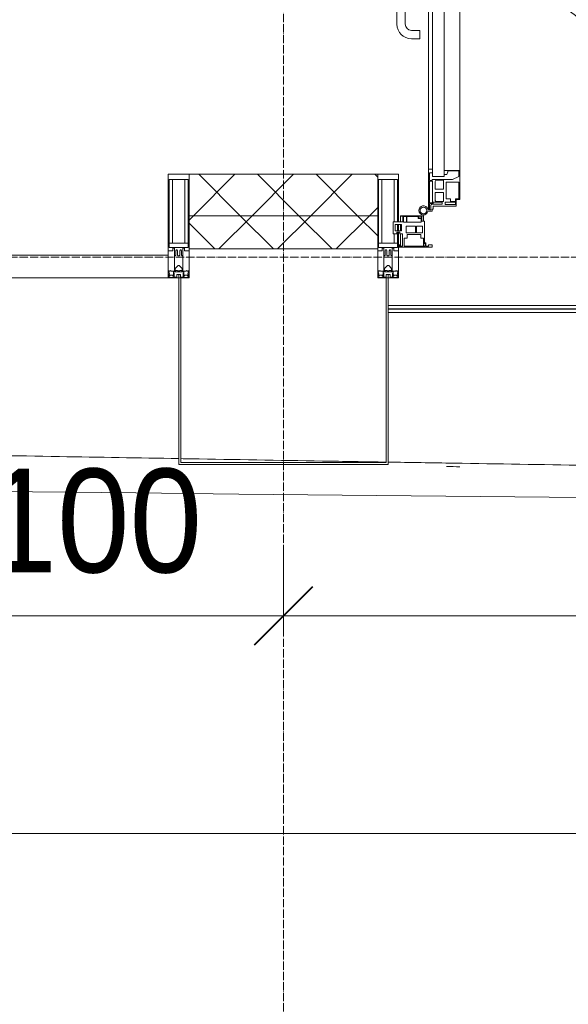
# Model space of a CAD drawing. Header units: millimetres. Extents: x 5617 to 183965, y 7718 to 172958.
# Tile 32 of 120: x 53689 to 55012, y 13599 to 15972. Entities that reach past the tile are written whole.
import ezdxf

# ---------------------------------------------------------------- set-up
doc = ezdxf.new("R2010")
doc.units = ezdxf.units.MM
doc.linetypes.add('ADSK_Линия сетки', pattern=[25, 20, -2.5, 0, -2.5])
doc.linetypes.add('Линия сетки', pattern=[25, 20, -2.5, 0, -2.5])
for name, color, linetype, lineweight in [('Двери', 7, 'Continuous', 18), ('Импосты витража', 7, 'Continuous', 18), ('Колонны', 7, 'Continuous', 18), ('Ограждение', 7, 'Continuous', 18), ('Оси', 7, 'Continuous', 9), ('Панели витража', 7, 'Continuous', 18), ('Поручни', 7, 'Continuous', 18), ('Размеры', 7, 'Continuous', 9), ('Размеры-100', 7, 'Continuous', 9), ('Стены разрез', 7, 'Continuous', 40), ('Стены штриховка', 7, 'Continuous', 40), ('Форма', 7, 'Continuous', 18), ('Формообразующий элемент-перекрытие', 7, 'Continuous', 18), ('Элементы узлов', 7, 'Continuous', 18)]:
    doc.layers.add(name, color=color, linetype=linetype, lineweight=lineweight)
doc.styles.add('Arial', font='arial.ttf', dxfattribs={"width": 0.9, "height": 250})
doc.dimstyles.new('Основной_2_5_мм', dxfattribs={"dimscale": 304.8, "dimtxt": 255.06485, "dimasz": 0.463911, "dimexe": 0.492126, "dimexo": 0.492126, "dimgap": 0.098425, "dimtad": 1, "dimdec": 0, "dimdsep": 46, "dimtxsty": 'Arial', "dimblk1": 'OBLIQUE', "dimblk2": 'OBLIQUE', "dimsah": 1, "dimcen": 0.09, "dimdle": 0.492126, "dimazin": 2, "dimtfac": 1, "dimtdec": 4, "dimtix": 1, "dimtmove": 0, "dimatfit": 3, "dimfxl": 1, "dimtvp": 1, "dimtolj": 1, "dimtzin": 0, "dimlwd": 20, "dimlwe": 20, "dimarcsym": 2})
pattern_1 = [(45, (0, 0), (-70.71068, 70.71068), []), (135, (0, 0), (-70.71068, -70.71068), [])]

# ---------------------------------------------------------------- blocks, each defined once
blk = doc.blocks.new('A_PAN_ALU_Door_Double - EXT_1_Double_EQ-7506763-МКСС_К4_L05_18_600_')
at = {"layer": 'Двери', "color": 254, "lineweight": 5, "true_color": 0xcccccc}
for p, q in [((-575.1, -160.7), (-585.4, -160.7)), ((-583.7, -164.2), (-583.7, -262.2)), ((-581.6, -179.2), (-581.6, -164.2)), ((-581.6, -164.2), (-578.6, -164.2)), ((-578.6, -164.2), (-578.6, -174.5)), ((-575.1, -165.6), (-575.1, -160.7)), ((-572.4, -165.6), (-575.1, -165.6)), ((-572.4, -173.3), (-572.4, -165.6)), ((572.4, -165.6), (575.1, -165.6)), ((572.4, -173.3), (572.4, -165.6)), ((575.1, -160.7), (585.4, -160.7)), ((575.1, -165.6), (575.1, -160.7)), ((581.6, -164.2), (578.6, -164.2)), ((578.6, -164.2), (578.6, -174.5)), ((581.6, -179.2), (581.6, -164.2)), ((583.7, -164.2), (583.7, -262.2)), ((-572.9, -179.2), (-581.6, -179.2)), ((-581.6, -233.4), (-581.6, -180.9)), ((-581.6, -180.9), (-574.6, -180.9)), ((-575.5, -177.5), (-551.3, -177.5)), ((-574.6, -180.9), (-574.6, -233.4)), ((-572.9, -182.2), (-572.9, -179.2)), ((-551.3, -182.2), (-572.9, -182.2)), ((-517.1, -173.3), (-572.4, -173.3)), ((-567.6, -186.7), (-566.1, -184)), ((-567.6, -205.7), (-567.6, -186.7)), ((-566.1, -184), (-547.7, -184)), ((-551.3, -177.5), (-551.3, -182.2)), ((-547.7, -184), (-547.7, -205.7)), ((-543.6, -182.2), (-543.6, -176.7)), ((-543.6, -176.7), (-518.6, -176.7)), ((-518.6, -182.2), (-543.6, -182.2)), ((-531.2, -191), (-531.2, -184.4)), ((-531.2, -184.4), (-518.8, -184.4)), ((-518.8, -184.4), (-518.8, -191)), ((-518.6, -176.7), (-518.6, -182.2)), ((-517.1, -189.3), (-517.1, -173.3)), ((-508.2, -189.3), (-517.1, -189.3)), ((-508.2, -259.2), (-508.2, -189.3)), ((508.2, -189.3), (517.1, -189.3)), ((508.2, -259.2), (508.2, -189.3)), ((517.1, -173.3), (572.4, -173.3)), ((517.1, -189.3), (517.1, -173.3)), ((518.6, -176.7), (518.6, -182.2)), ((543.6, -176.7), (518.6, -176.7)), ((518.6, -182.2), (543.6, -182.2)), ((518.8, -184.4), (518.8, -191)), ((531.2, -184.4), (518.8, -184.4)), ((531.2, -191), (531.2, -184.4)), ((543.6, -182.2), (543.6, -176.7)), ((547.7, -184), (547.7, -205.7)), ((566.1, -184), (547.7, -184)), ((551.3, -177.5), (551.3, -182.2)), ((575.5, -177.5), (551.3, -177.5)), ((551.3, -182.2), (572.9, -182.2)), ((567.6, -186.7), (566.1, -184)), ((567.6, -205.7), (567.6, -186.7)), ((572.9, -179.2), (581.6, -179.2)), ((572.9, -182.2), (572.9, -179.2)), ((574.6, -180.9), (574.6, -233.4)), ((581.6, -180.9), (574.6, -180.9)), ((581.6, -233.4), (581.6, -180.9)), ((-547.7, -205.7), (-567.6, -205.7)), ((-567.6, -232.6), (-567.6, -213.6)), ((-567.6, -213.6), (-547.7, -213.6)), ((-547.7, -213.6), (-547.7, -235.3)), ((-541.3, -230.6), (-541.3, -191)), ((-541.3, -191), (-531.2, -191)), ((-518.8, -191), (-510.6, -191)), ((-510.6, -191), (-510.6, -230.6)), ((510.6, -191), (510.6, -230.6)), ((518.8, -191), (510.6, -191)), ((541.3, -191), (531.2, -191)), ((541.3, -230.6), (541.3, -191)), ((547.7, -205.7), (567.6, -205.7)), ((567.6, -213.6), (547.7, -213.6)), ((547.7, -213.6), (547.7, -235.3)), ((567.6, -232.6), (567.6, -213.6)), ((-574.6, -233.4), (-581.6, -233.4)), ((-581.6, -253.1), (-581.6, -235.1)), ((-581.6, -235.1), (-575.4, -235.1)), ((-575.4, -235.1), (-575.4, -237.1)), ((-575.4, -237.1), (-526.4, -237.1)), ((-566.1, -235.3), (-567.6, -232.6)), ((-547.7, -235.3), (-566.1, -235.3)), ((-510.6, -230.6), (-541.3, -230.6)), ((-526.4, -237.1), (-510.6, -244.7)), ((510.6, -230.6), (541.3, -230.6)), ((526.4, -237.1), (510.6, -244.7)), ((575.4, -237.1), (526.4, -237.1)), ((547.7, -235.3), (566.1, -235.3)), ((566.1, -235.3), (567.6, -232.6)), ((574.6, -233.4), (581.6, -233.4)), ((575.4, -235.1), (575.4, -237.1)), ((581.6, -235.1), (575.4, -235.1)), ((581.6, -253.1), (581.6, -235.1)), ((-583.7, -244.2), (-583.7, -677.3)), ((-574.6, -253.1), (-581.6, -253.1)), ((-574.6, -244.2), (-546, -244.2)), ((-574.6, -244.2), (-574.6, -677.3)), ((-574.6, -262.2), (-574.6, -253.1)), ((-546, -677.3), (-546, -244.2)), ((-539.3, -249.6), (-546, -249.6)), ((-546, -249.6), (-546, -259.2)), ((-546, -259.2), (-508.2, -259.2)), ((-537.1, -255.7), (-539.3, -249.6)), ((-537.1, -257.7), (-537.1, -255.7)), ((-510.6, -257.7), (-537.1, -257.7)), ((-510.6, -244.7), (-510.6, -257.7)), ((-508.2, -662.3), (-508.2, -259.2)), ((546, -259.2), (508.2, -259.2)), ((508.2, -662.3), (508.2, -259.2)), ((510.6, -244.7), (510.6, -257.7)), ((510.6, -257.7), (537.1, -257.7)), ((537.1, -255.7), (539.3, -249.6)), ((537.1, -257.7), (537.1, -255.7)), ((539.3, -249.6), (546, -249.6)), ((546, -677.3), (546, -244.2)), ((574.6, -244.2), (546, -244.2)), ((546, -249.6), (546, -259.2)), ((574.6, -244.2), (574.6, -677.3)), ((574.6, -253.1), (581.6, -253.1)), ((574.6, -262.2), (574.6, -253.1)), ((583.7, -244.2), (583.7, -677.3)), ((-583.7, -262.2), (-574.6, -262.2)), ((583.7, -262.2), (574.6, -262.2)), ((-574.6, -659.3), (-583.7, -659.3)), ((-583.7, -659.3), (-583.7, -758.9)), ((-574.6, -659.3), (-583.7, -659.3)), ((-583.7, -659.3), (-583.7, -758.9)), ((-574.6, -668.4), (-574.6, -659.3)), ((-574.6, -668.4), (-574.6, -659.3)), ((-508.2, -662.3), (-546, -662.3)), ((-546, -662.3), (-546, -672)), ((-508.2, -662.3), (-546, -662.3)), ((-546, -662.3), (-546, -672)), ((-537.1, -665.9), (-537.1, -663.8)), ((-537.1, -663.8), (-510.6, -663.8)), ((-537.1, -665.9), (-537.1, -663.8)), ((-537.1, -663.8), (-510.6, -663.8)), ((-510.6, -663.8), (-510.6, -676.8)), ((-510.6, -663.8), (-510.6, -676.8)), ((-508.2, -732.3), (-508.2, -662.3)), ((-508.2, -732.3), (-508.2, -662.3)), ((508.2, -662.3), (546, -662.3)), ((508.2, -732.3), (508.2, -662.3)), ((508.2, -662.3), (546, -662.3)), ((508.2, -732.3), (508.2, -662.3)), ((510.6, -663.8), (510.6, -676.8)), ((537.1, -663.8), (510.6, -663.8)), ((510.6, -663.8), (510.6, -676.8)), ((537.1, -663.8), (510.6, -663.8)), ((537.1, -665.9), (537.1, -663.8)), ((537.1, -665.9), (537.1, -663.8)), ((546, -662.3), (546, -672)), ((546, -662.3), (546, -672)), ((574.6, -659.3), (583.7, -659.3)), ((574.6, -668.4), (574.6, -659.3)), ((574.6, -659.3), (583.7, -659.3)), ((574.6, -668.4), (574.6, -659.3)), ((583.7, -659.3), (583.7, -758.9)), ((583.7, -659.3), (583.7, -758.9)), ((-581.6, -686.5), (-581.6, -668.4)), ((-581.6, -668.4), (-574.6, -668.4)), ((-581.6, -686.5), (-581.6, -668.4)), ((-581.6, -668.4), (-574.6, -668.4)), ((-575.4, -686.5), (-581.6, -686.5)), ((-575.4, -686.5), (-581.6, -686.5)), ((-581.6, -740.6), (-581.6, -688.2)), ((-581.6, -688.2), (-574.6, -688.2)), ((-581.6, -740.6), (-581.6, -688.2)), ((-581.6, -688.2), (-574.6, -688.2)), ((-526.4, -684.5), (-575.4, -684.5)), ((-575.4, -684.5), (-575.4, -686.5)), ((-526.4, -684.5), (-575.4, -684.5)), ((-575.4, -684.5), (-575.4, -686.5)), ((-574.6, -677.3), (-546, -677.3)), ((-574.6, -688.2), (-574.6, -740.6)), ((-574.6, -688.2), (-574.6, -740.6)), ((-567.6, -688.9), (-566.1, -686.3)), ((-567.6, -688.9), (-566.1, -686.3)), ((-566.1, -686.3), (-547.7, -686.3)), ((-566.1, -686.3), (-547.7, -686.3)), ((-547.7, -686.3), (-547.7, -708)), ((-547.7, -686.3), (-547.7, -708)), ((-546, -672), (-539.3, -672)), ((-546, -672), (-539.3, -672)), ((-539.3, -672), (-537.1, -665.9)), ((-539.3, -672), (-537.1, -665.9)), ((-510.6, -676.8), (-526.4, -684.5)), ((-510.6, -676.8), (-526.4, -684.5)), ((510.6, -676.8), (526.4, -684.5)), ((510.6, -676.8), (526.4, -684.5)), ((526.4, -684.5), (575.4, -684.5)), ((526.4, -684.5), (575.4, -684.5)), ((539.3, -672), (537.1, -665.9)), ((539.3, -672), (537.1, -665.9)), ((546, -672), (539.3, -672)), ((546, -672), (539.3, -672)), ((574.6, -677.3), (546, -677.3)), ((547.7, -686.3), (547.7, -708)), ((566.1, -686.3), (547.7, -686.3)), ((547.7, -686.3), (547.7, -708)), ((566.1, -686.3), (547.7, -686.3)), ((567.6, -688.9), (566.1, -686.3)), ((567.6, -688.9), (566.1, -686.3)), ((581.6, -668.4), (574.6, -668.4)), ((581.6, -668.4), (574.6, -668.4)), ((581.6, -688.2), (574.6, -688.2)), ((574.6, -688.2), (574.6, -740.6)), ((581.6, -688.2), (574.6, -688.2)), ((574.6, -688.2), (574.6, -740.6)), ((575.4, -684.5), (575.4, -686.5)), ((575.4, -684.5), (575.4, -686.5)), ((575.4, -686.5), (581.6, -686.5)), ((575.4, -686.5), (581.6, -686.5)), ((581.6, -686.5), (581.6, -668.4)), ((581.6, -686.5), (581.6, -668.4)), ((581.6, -740.6), (581.6, -688.2)), ((581.6, -740.6), (581.6, -688.2)), ((-567.6, -708), (-567.6, -688.9)), ((-567.6, -708), (-567.6, -688.9)), ((-547.7, -708), (-567.6, -708)), ((-547.7, -708), (-567.6, -708)), ((-541.3, -730.5), (-541.3, -691)), ((-541.3, -691), (-510.6, -691)), ((-541.3, -730.5), (-541.3, -691)), ((-541.3, -691), (-510.6, -691)), ((-510.6, -691), (-510.6, -730.6)), ((-510.6, -691), (-510.6, -730.6)), ((541.3, -691), (510.6, -691)), ((510.6, -691), (510.6, -730.6)), ((541.3, -691), (510.6, -691)), ((510.6, -691), (510.6, -730.6)), ((541.3, -730.5), (541.3, -691)), ((541.3, -730.5), (541.3, -691)), ((547.7, -708), (567.6, -708)), ((547.7, -708), (567.6, -708)), ((567.6, -708), (567.6, -688.9)), ((567.6, -708), (567.6, -688.9)), ((-567.6, -734.8), (-567.6, -715.8)), ((-567.6, -715.8), (-547.7, -715.8)), ((-567.6, -734.8), (-567.6, -715.8)), ((-567.6, -715.8), (-547.7, -715.8)), ((-566.1, -737.5), (-567.6, -734.8)), ((-566.1, -737.5), (-567.6, -734.8)), ((-547.7, -715.8), (-547.7, -737.5)), ((-547.7, -715.8), (-547.7, -737.5)), ((-531.2, -730.5), (-541.3, -730.5)), ((-531.2, -730.5), (-541.3, -730.5)), ((-531.2, -737.1), (-531.2, -730.5)), ((-531.2, -737.1), (-531.2, -730.5)), ((-510.6, -730.6), (-518.8, -730.6)), ((-518.8, -730.6), (-518.8, -737.1)), ((-510.6, -730.6), (-518.8, -730.6)), ((-518.8, -730.6), (-518.8, -737.1)), ((-517.1, -741.8), (-517.1, -732.3)), ((-517.1, -732.3), (-508.2, -732.3)), ((-517.1, -741.8), (-517.1, -732.3)), ((-517.1, -732.3), (-508.2, -732.3)), ((517.1, -732.3), (508.2, -732.3)), ((517.1, -732.3), (508.2, -732.3)), ((510.6, -730.6), (518.8, -730.6)), ((510.6, -730.6), (518.8, -730.6)), ((517.1, -741.8), (517.1, -732.3)), ((517.1, -741.8), (517.1, -732.3)), ((518.8, -730.6), (518.8, -737.1)), ((518.8, -730.6), (518.8, -737.1)), ((531.2, -730.5), (541.3, -730.5)), ((531.2, -737.1), (531.2, -730.5)), ((531.2, -730.5), (541.3, -730.5)), ((531.2, -737.1), (531.2, -730.5)), ((567.6, -715.8), (547.7, -715.8)), ((547.7, -715.8), (547.7, -737.5)), ((567.6, -715.8), (547.7, -715.8)), ((547.7, -715.8), (547.7, -737.5)), ((566.1, -737.5), (567.6, -734.8)), ((566.1, -737.5), (567.6, -734.8)), ((567.6, -734.8), (567.6, -715.8)), ((567.6, -734.8), (567.6, -715.8)), ((-583.7, -758.9), (-578.6, -758.9)), ((-583.7, -758.9), (-578.6, -758.9)), ((-574.6, -740.6), (-581.6, -740.6)), ((-574.6, -740.6), (-581.6, -740.6)), ((-581.6, -750.3), (-581.6, -742.3)), ((-581.6, -742.3), (-572.9, -742.3)), ((-581.6, -750.3), (-581.6, -742.3)), ((-581.6, -742.3), (-572.9, -742.3)), ((-579.8, -750.3), (-581.6, -750.3)), ((-579.8, -750.3), (-581.6, -750.3)), ((-578.6, -748.9), (-579.8, -748.9)), ((-579.8, -748.9), (-579.8, -750.3)), ((-578.6, -748.9), (-579.8, -748.9)), ((-579.8, -748.9), (-579.8, -750.3)), ((-578.6, -758.9), (-578.6, -748.9)), ((-578.6, -758.9), (-578.6, -748.9)), ((-572.9, -742.3), (-572.9, -739.3)), ((-572.9, -739.3), (-543.6, -739.3)), ((-572.9, -742.3), (-572.9, -739.3)), ((-572.9, -739.3), (-543.6, -739.3)), ((-547.7, -737.5), (-566.1, -737.5)), ((-547.7, -737.5), (-566.1, -737.5)), ((-543.6, -739.3), (-543.6, -744.8)), ((-543.6, -739.3), (-543.6, -744.8)), ((-543.6, -744.8), (-518.6, -744.8)), ((-543.6, -744.8), (-518.6, -744.8)), ((-518.8, -737.1), (-531.2, -737.1)), ((-518.8, -737.1), (-531.2, -737.1)), ((-518.6, -744.8), (-518.6, -741.8)), ((-518.6, -741.8), (-517.1, -741.8)), ((-518.6, -744.8), (-518.6, -741.8)), ((-518.6, -741.8), (-517.1, -741.8)), ((518.6, -741.8), (517.1, -741.8)), ((518.6, -741.8), (517.1, -741.8)), ((518.6, -744.8), (518.6, -741.8)), ((518.6, -744.8), (518.6, -741.8)), ((543.6, -744.8), (518.6, -744.8)), ((543.6, -744.8), (518.6, -744.8)), ((518.8, -737.1), (531.2, -737.1)), ((518.8, -737.1), (531.2, -737.1)), ((543.6, -739.3), (543.6, -744.8)), ((572.9, -739.3), (543.6, -739.3)), ((543.6, -739.3), (543.6, -744.8)), ((572.9, -739.3), (543.6, -739.3)), ((547.7, -737.5), (566.1, -737.5)), ((547.7, -737.5), (566.1, -737.5)), ((572.9, -742.3), (572.9, -739.3)), ((572.9, -742.3), (572.9, -739.3)), ((581.6, -742.3), (572.9, -742.3)), ((581.6, -742.3), (572.9, -742.3)), ((574.6, -740.6), (581.6, -740.6)), ((574.6, -740.6), (581.6, -740.6)), ((578.6, -748.9), (579.8, -748.9)), ((578.6, -758.9), (578.6, -748.9)), ((578.6, -748.9), (579.8, -748.9)), ((578.6, -758.9), (578.6, -748.9)), ((583.7, -758.9), (578.6, -758.9)), ((583.7, -758.9), (578.6, -758.9)), ((579.8, -748.9), (579.8, -750.3)), ((579.8, -748.9), (579.8, -750.3)), ((579.8, -750.3), (581.6, -750.3)), ((579.8, -750.3), (581.6, -750.3)), ((581.6, -750.3), (581.6, -742.3)), ((581.6, -750.3), (581.6, -742.3))]:
    blk.add_line(p, q, dxfattribs=at)
at = {"layer": 'Двери', "color": 254, "lineweight": 5, "true_color": 0xe5e5e5}
for p, q in [((-625.1, -576.5), (-605.1, -576.5)), ((-605.1, -576.5), (-605.1, -596.5)), ((625.1, -576.5), (605.1, -576.5)), ((605.1, -576.5), (605.1, -596.5)), ((-660.1, -685.7), (-660.1, -611.5)), ((-640.1, -611.5), (-640.1, -683.8)), ((-605.1, -596.5), (-625.1, -596.5)), ((605.1, -596.5), (625.1, -596.5)), ((640.1, -611.5), (640.1, -683.8)), ((660.1, -685.7), (660.1, -611.5)), ((-624.5, -698.8), (-597.6, -697.7)), ((-597.6, -723.5), (-597.6, -696)), ((-595.1, -693.5), (-583.6, -693.5)), ((595.1, -693.5), (583.6, -693.5)), ((597.6, -723.5), (597.6, -696)), ((624.5, -698.8), (597.6, -697.7)), ((-597.6, -721.7), (-626.4, -720.7)), ((-583.6, -726), (-595.1, -726)), ((583.6, -726), (595.1, -726)), ((597.6, -721.7), (626.4, -720.7))]:
    blk.add_line(p, q, dxfattribs=at)
at = {"layer": 'Двери', "color": 254, "lineweight": 5, "true_color": 0xcccccc}
for centre, radius, start, end in [((-596.2, -162.7), 11, 9.9716, 343.953), ((-596.2, -162.6), 8, 90, 270), ((-596.2, -162.6), 8, 270, 90), ((-583.7, -166.3), 2.03, 90, 163.9279), ((583.7, -166.3), 2.03, 16.0721, 90), ((596.2, -162.7), 11, 196.047, 170.0284), ((596.2, -162.6), 8, 90, 270), ((596.2, -162.6), 8, 270, 90), ((-575.5, -174.5), 3, 180, 270), ((575.5, -174.5), 3, 270, 0)]:
    blk.add_arc(centre, radius, start, end, dxfattribs=at)
at = {"layer": 'Двери', "color": 254, "lineweight": 5, "true_color": 0xe5e5e5}
for centre, radius, start, end in [((-596.2, -162.6), 596.2, 270.9387, 0.704), ((596.2, -162.6), 596.2, 179.296, 269.0613), ((-625.1, -611.5), 35, 90, 180), ((625.1, -611.5), 35, 0, 90), ((-625.1, -611.5), 15, 90, 180), ((625.1, -611.5), 15, 0, 90), ((-625.1, -685.7), 35, 180, 267.8055), ((-625.1, -683.8), 15, 180, 272.1944), ((625.1, -683.8), 15, 267.8056, 0), ((625.1, -685.7), 35, 272.1945, 0), ((-595.1, -696), 2.5, 90, 180), ((595.1, -696), 2.5, 0, 90), ((-595.1, -723.5), 2.5, 180, 270), ((595.1, -723.5), 2.5, 270, 0)]:
    blk.add_arc(centre, radius, start, end, dxfattribs=at)
at = {"layer": 'Панели витража', "color": 254, "lineweight": 5, "true_color": 0xcccccc}
for p, q in [((-654.3, -79.5), (-654.3, -74.5)), ((-654.3, -74.5), (-575.3, -74.5)), ((-652.8, -79.5), (-654.3, -79.5)), ((-652.8, -76.7), (-652.8, -79.5)), ((-646.3, -76.7), (-652.8, -76.7)), ((-651.2, -76.7), (-651.2, -106.6)), ((-646.3, -106.6), (-646.3, -76.7)), ((-592, -76.3), (-642.4, -76.3)), ((-642.4, -76.3), (-642.4, -95.5)), ((-596.2, -95.5), (-596.2, -76.2)), ((-595.8, -89), (-595, -88.2)), ((-595.8, -95.5), (-595.8, -89)), ((-595, -83.1), (-592, -83.1)), ((-595, -88.2), (-595, -83.1)), ((-593.3, -84.8), (-593.3, -136.5)), ((-590.3, -84.8), (-593.3, -84.8)), ((-592, -83.1), (-592, -76.3)), ((-590.3, -76.5), (-590.3, -84.8)), ((-583.9, -76.5), (-590.3, -76.5)), ((-583.9, -79.5), (-583.9, -76.5)), ((-575.3, -79.5), (-583.9, -79.5)), ((-575.3, -74.5), (-575.3, -79.5)), ((575.3, -74.5), (654.3, -74.5)), ((575.3, -79.5), (575.3, -74.5)), ((583.9, -79.5), (575.3, -79.5)), ((583.9, -76.5), (583.9, -79.5)), ((590.3, -76.5), (583.9, -76.5)), ((590.3, -84.8), (590.3, -76.5)), ((593.3, -84.8), (590.3, -84.8)), ((592, -76.3), (592, -83.1)), ((642.4, -76.3), (592, -76.3)), ((592, -83.1), (595, -83.1)), ((593.3, -136.5), (593.3, -84.8)), ((595, -83.1), (595, -88.2)), ((595, -88.2), (595.8, -89)), ((595.8, -89), (595.8, -95.5)), ((596.2, -76.2), (596.2, -95.5)), ((642.4, -95.5), (642.4, -76.3)), ((646.3, -76.7), (646.3, -106.6)), ((652.8, -76.7), (646.3, -76.7)), ((651.2, -106.6), (651.2, -76.7)), ((652.8, -79.5), (652.8, -76.7)), ((654.3, -79.5), (652.8, -79.5)), ((654.3, -74.5), (654.3, -79.5)), ((-669.2, -106.6), (-660.2, -106.6)), ((-669.2, -135.1), (-669.2, -106.6)), ((-664.2, -113.4), (-664.2, -128.4)), ((-649.2, -113.4), (-664.2, -113.4)), ((-660.2, -106.6), (-660.2, -110.1)), ((-660.2, -110.1), (-653.3, -110.1)), ((-653.3, -106.6), (-646.3, -106.6)), ((-653.3, -110.1), (-653.3, -106.6)), ((-651.2, -113.4), (-651.2, -128.4)), ((-649.2, -128.4), (-649.2, -113.4)), ((-642.4, -95.5), (-635.3, -95.5)), ((-637.8, -108.8), (-637.8, -125)), ((-615.2, -108.8), (-637.8, -108.8)), ((-635.3, -95.5), (-635.3, -105)), ((-635.3, -105), (-602.1, -105)), ((-615.2, -125), (-615.2, -108.8)), ((-613, -108.8), (-613, -125)), ((-598.7, -108.8), (-613, -108.8)), ((-602.1, -95.5), (-595.8, -95.5)), ((-602.1, -105), (-602.1, -95.5)), ((-598.7, -125), (-598.7, -108.8)), ((595.8, -95.5), (602.1, -95.5)), ((598.7, -108.8), (598.7, -125)), ((613, -108.8), (598.7, -108.8)), ((602.1, -95.5), (602.1, -105)), ((602.1, -105), (635.3, -105)), ((613, -125), (613, -108.8)), ((615.2, -108.8), (615.2, -125)), ((637.8, -108.8), (615.2, -108.8)), ((635.3, -95.5), (642.4, -95.5)), ((635.3, -105), (635.3, -95.5)), ((637.8, -125), (637.8, -108.8)), ((646.3, -106.6), (653.3, -106.6)), ((649.2, -113.4), (649.2, -128.4)), ((664.2, -113.4), (649.2, -113.4)), ((651.2, -128.4), (651.2, -113.4)), ((653.3, -106.6), (653.3, -110.1)), ((653.3, -110.1), (660.2, -110.1)), ((660.2, -106.6), (669.2, -106.6)), ((660.2, -110.1), (660.2, -106.6)), ((664.2, -128.4), (664.2, -113.4)), ((669.2, -106.6), (669.2, -135.1)), ((-645.9, -135.1), (-669.2, -135.1)), ((-664.2, -128.4), (-649.2, -128.4)), ((-651.2, -135.1), (-651.2, -148.5)), ((-645.9, -148.5), (-645.9, -135.1)), ((-644.3, -134.5), (-644.3, -148.2)), ((-637.3, -134.5), (-644.3, -134.5)), ((-637.8, -125), (-615.2, -125)), ((-637.3, -148.2), (-637.3, -134.5)), ((-635.9, -134.2), (-635.9, -148.4)), ((-601.9, -134.2), (-635.9, -134.2)), ((-613, -125), (-598.7, -125)), ((-601.9, -142.8), (-601.9, -134.2)), ((-600.3, -136.5), (-600.3, -150)), ((-593.3, -136.5), (-600.3, -136.5)), ((-596.2, -150), (-596.2, -136.5)), ((600.3, -136.5), (593.3, -136.5)), ((596.2, -136.5), (596.2, -150)), ((598.7, -125), (613, -125)), ((600.3, -150), (600.3, -136.5)), ((635.9, -134.2), (601.9, -134.2)), ((601.9, -134.2), (601.9, -142.8)), ((615.2, -125), (637.8, -125)), ((635.9, -148.4), (635.9, -134.2)), ((637.3, -134.5), (637.3, -148.2)), ((644.3, -134.5), (637.3, -134.5)), ((644.3, -148.2), (644.3, -134.5)), ((645.9, -135.1), (645.9, -148.5)), ((669.2, -135.1), (645.9, -135.1)), ((649.2, -128.4), (664.2, -128.4)), ((651.2, -148.5), (651.2, -135.1)), ((-651.2, -148.5), (-645.9, -148.5)), ((-651.2, -150), (-651.2, -148.5)), ((-600.3, -150), (-651.2, -150)), ((-644.3, -148.2), (-637.3, -148.2)), ((-635.9, -148.4), (-608.9, -148.4)), ((-608.9, -142.8), (-601.9, -142.8)), ((-608.9, -148.4), (-608.9, -142.8)), ((-607.5, -144.4), (-607.5, -148.7)), ((-601.5, -144.4), (-607.5, -144.4)), ((-607.5, -148.7), (-601.5, -148.7)), ((-601.5, -148.7), (-601.5, -144.4)), ((-600.3, -150), (-596.2, -150)), ((596.2, -150), (600.3, -150)), ((651.2, -150), (600.3, -150)), ((601.5, -144.4), (601.5, -148.7)), ((607.5, -144.4), (601.5, -144.4)), ((601.5, -148.7), (607.5, -148.7)), ((601.9, -142.8), (608.9, -142.8)), ((607.5, -148.7), (607.5, -144.4)), ((608.9, -142.8), (608.9, -148.4)), ((608.9, -148.4), (635.9, -148.4)), ((637.3, -148.2), (644.3, -148.2)), ((645.9, -148.5), (651.2, -148.5)), ((651.2, -148.5), (651.2, -150))]:
    blk.add_line(p, q, dxfattribs=at)
blk = doc.blocks.new('Rectangular Mullion - 50Wx250H-2623690-МКСС_К4_L05_18_600_')
at = {"layer": 'Элементы узлов', "color": 254, "lineweight": 5, "true_color": 0xcccccc}
for p, q in [((-25, 65.2), (-25, 250)), ((-25, 250), (0, 250)), ((25, 250), (0, 250)), ((25, 65.2), (25, 250)), ((-23, 237.3), (0, 237.3)), ((-23, 237.3), (-23, 73.6)), ((-14.9, 84), (-14.9, 237.3)), ((23, 237.3), (0, 237.3)), ((14.9, 84), (14.9, 237.3)), ((23, 237.3), (23, 73.6)), ((0, 84), (-23, 84)), ((-0.5, 73.6), (-23, 73.6)), ((-14, 71.3), (-14, 65.2)), ((-10, 71.3), (-14, 71.3)), ((-10, 53), (-10, 71.3)), ((0, 84), (23, 84)), ((0.5, 73.6), (23, 73.6)), ((10, 71.3), (14, 71.3)), ((10, 53), (10, 71.3)), ((14, 71.3), (14, 65.2)), ((-14, 65.2), (-25, 65.2)), ((-8.7, 53), (-10, 53)), ((-10, 53), (-10, 17)), ((-8.7, 53), (-7, 54.7)), ((-7, 65.2), (-5.9, 67.3)), ((-7, 65.2), (-7, 54.7)), ((-4.1, 67.3), (-5.9, 67.3)), ((-4.1, 67.3), (-2.9, 65.1)), ((-2.9, 65.1), (-2.9, 54.6)), ((-1.3, 53), (-2.9, 54.6)), ((0, 53), (-1.3, 53)), ((0, 53), (1.3, 53)), ((1.3, 53), (2.9, 54.6)), ((4.1, 67.3), (2.9, 65.1)), ((2.9, 65.1), (2.9, 54.6)), ((4.1, 67.3), (5.9, 67.3)), ((7, 65.2), (5.9, 67.3)), ((7, 65.2), (7, 54.7)), ((8.7, 53), (7, 54.7)), ((8.7, 53), (10, 53)), ((10, 53), (10, 17)), ((14, 65.2), (25, 65.2)), ((-8.5, 23), (-1.5, 30)), ((-1.5, 30), (0, 30)), ((1.5, 30), (0, 30)), ((8.5, 23), (1.5, 30)), ((-23.8, 14.6), (-25, 14.2)), ((-25, 0), (-25, 14.2)), ((-22.3, 17), (-23.8, 17)), ((-23.8, 17), (-23.8, 14.6)), ((-22.5, 10.6), (-23.8, 14.6)), ((-22.5, 10.6), (-23.7, 9.9)), ((-23.7, 1.3), (-23.7, 9.9)), ((-23.7, 1.3), (-11.8, 1.3)), ((-23.2, 10.2), (-22.5, 8)), ((-22.5, 8), (-22.5, 4.5)), ((-21.3, 4.5), (-22.5, 4.5)), ((-22.3, 17), (-22.3, 16)), ((-22.3, 16), (-21.3, 16)), ((-19, 17.6), (-21.3, 16)), ((-21.3, 4.5), (-21.3, 6.5)), ((-21.3, 6.5), (-14.2, 6.5)), ((-18.4, 16.6), (-19, 17.6)), ((-7.4, 16.6), (-18.4, 16.6)), ((-14.2, 6.5), (-14.2, 4.5)), ((-13.2, 4.5), (-14.2, 4.5)), ((-13.2, 4.5), (-12.2, 7.2)), ((-12.7, 7.6), (-11.3, 11.4)), ((-12.7, 7.6), (-11.8, 6.9)), ((-12.2, 9), (-12.2, 14.8)), ((-12.2, 14.8), (0, 14.8)), ((-11.8, 1.3), (-11.8, 6.9)), ((-10.5, 11.2), (-11.3, 11.4)), ((-10.5, 1.5), (-10.5, 11.2)), ((-4.8, 1.5), (-10.5, 1.5)), ((-10, 17), (-7.5, 17)), ((-8.5, 18.5), (-8.5, 23)), ((-7.5, 18.5), (-8.5, 18.5)), ((-7.5, 17), (-7.5, 18.5)), ((-7.4, 18), (-7.4, 16.6)), ((-2.6, 18), (-7.4, 18)), ((0, 8), (-4.8, 8)), ((-4.8, 1.5), (-4.8, 8)), ((-2.6, 18), (-2.6, 16.8)), ((-2.6, 16.8), (0, 16.8)), ((2.6, 16.8), (0, 16.8)), ((0, 14.8), (0, 16.8)), ((0, 14.8), (0, 16.8)), ((12.2, 14.8), (0, 14.8)), ((0, 0), (0, 8)), ((0, 8), (4.8, 8)), ((0, 0), (0, 8)), ((2.6, 18), (2.6, 16.8)), ((2.6, 18), (7.4, 18)), ((4.8, 1.5), (4.8, 8)), ((4.8, 1.5), (10.5, 1.5)), ((7.4, 18), (7.4, 16.6)), ((7.4, 16.6), (18.4, 16.6)), ((7.5, 18.5), (8.5, 18.5)), ((7.5, 17), (7.5, 18.5)), ((10, 17), (7.5, 17)), ((8.5, 18.5), (8.5, 23)), ((10.5, 11.2), (11.3, 11.4)), ((10.5, 1.5), (10.5, 11.2)), ((12.7, 7.6), (11.3, 11.4)), ((12.7, 7.6), (11.8, 6.9)), ((11.8, 1.3), (11.8, 6.9)), ((23.7, 1.3), (11.8, 1.3)), ((12.2, 9), (12.2, 14.8)), ((13.2, 4.5), (12.2, 7.2)), ((13.2, 4.5), (14.2, 4.5)), ((21.3, 6.5), (14.2, 6.5)), ((14.2, 6.5), (14.2, 4.5)), ((18.4, 16.6), (19, 17.6)), ((19, 17.6), (21.3, 16)), ((22.3, 16), (21.3, 16)), ((21.3, 4.5), (21.3, 6.5)), ((21.3, 4.5), (22.5, 4.5)), ((22.3, 17), (22.3, 16)), ((22.3, 17), (23.8, 17)), ((22.5, 10.6), (23.8, 14.6)), ((22.5, 10.6), (23.7, 9.9)), ((23.2, 10.2), (22.5, 8)), ((22.5, 8), (22.5, 4.5)), ((23.7, 1.3), (23.7, 9.9)), ((23.8, 17), (23.8, 14.6)), ((23.8, 14.6), (25, 14.2)), ((25, 0), (25, 14.2)), ((-25, 0), (0, 0)), ((25, 0), (0, 0))]:
    blk.add_line(p, q, dxfattribs=at)
for centre, start, end in [((-0.5, 73.1), 360, 90), ((0.5, 73.1), 90, 180)]:
    blk.add_arc(centre, 0.5, start, end, dxfattribs=at)
blk = doc.blocks.new('Rectangular Mullion - R_StandardFrame_50Wx250H-V47-МКСС_К4_L05_18_600_')
at = {"layer": 'Импосты витража', "color": 254, "lineweight": 5, "true_color": 0xcccccc}
for p, q in [((-25, -250), (-25, 0)), ((-25, 0), (0, 0)), ((5, 0), (25, 0)), ((25, 0), (25, -250)), ((25, -250), (-25, -250))]:
    blk.add_line(p, q, dxfattribs=at)
blk = doc.blocks.new('Rectangular Mullion - 50Wx250H-V48-МКСС_К4_L05_18_600_')
at = {"layer": 'Элементы узлов', "color": 254, "lineweight": 5, "true_color": 0xcccccc}
for p, q in [((-25, 65.2), (-25, 250)), ((-25, 250), (0, 250)), ((25, 250), (0, 250)), ((25, 135.1), (25, 250)), ((-23, 237.3), (0, 237.3)), ((-23, 237.3), (-23, 73.6)), ((-14.9, 84), (-14.9, 237.3)), ((23, 237.3), (0, 237.3)), ((14.9, 135.1), (14.9, 237.3)), ((23, 237.3), (23, 135.1)), ((23, 128.4), (23, 113.4)), ((25, 113.4), (25, 128.4)), ((14.9, 84), (14.9, 106.6)), ((23, 110.1), (23, 73.6)), ((25, 65.2), (25, 110.1)), ((0, 84), (-23, 84)), ((-0.5, 73.6), (-23, 73.6)), ((-14, 71.3), (-14, 65.2)), ((-10, 71.3), (-14, 71.3)), ((-10, 53), (-10, 71.3)), ((0, 84), (23, 84)), ((0.5, 73.6), (23, 73.6)), ((10, 71.3), (14, 71.3)), ((10, 53), (10, 71.3)), ((14, 71.3), (14, 65.2)), ((-14, 65.2), (-25, 65.2)), ((-8.7, 53), (-10, 53)), ((-10, 53), (-10, 17)), ((-8.7, 53), (-7, 54.7)), ((-7, 65.2), (-5.9, 67.3)), ((-7, 65.2), (-7, 54.7)), ((-4.1, 67.3), (-5.9, 67.3)), ((-4.1, 67.3), (-2.9, 65.1)), ((-2.9, 65.1), (-2.9, 54.6)), ((-1.3, 53), (-2.9, 54.6)), ((0, 53), (-1.3, 53)), ((0, 53), (1.3, 53)), ((1.3, 53), (2.9, 54.6)), ((4.1, 67.3), (2.9, 65.1)), ((2.9, 65.1), (2.9, 54.6)), ((4.1, 67.3), (5.9, 67.3)), ((7, 65.2), (5.9, 67.3)), ((7, 65.2), (7, 54.7)), ((8.7, 53), (7, 54.7)), ((8.7, 53), (10, 53)), ((10, 53), (10, 17)), ((14, 65.2), (25, 65.2)), ((-8.5, 23), (-1.5, 30)), ((-1.5, 30), (0, 30)), ((1.5, 30), (0, 30)), ((8.5, 23), (1.5, 30)), ((-23.8, 14.6), (-25, 14.2)), ((-25, 0), (-25, 14.2)), ((-22.3, 17), (-23.8, 17)), ((-23.8, 17), (-23.8, 14.6)), ((-22.5, 10.6), (-23.8, 14.6)), ((-22.5, 10.6), (-23.7, 9.9)), ((-23.7, 1.3), (-23.7, 9.9)), ((-23.7, 1.3), (-11.8, 1.3)), ((-23.2, 10.2), (-22.5, 8)), ((-22.5, 8), (-22.5, 4.5)), ((-21.3, 4.5), (-22.5, 4.5)), ((-22.3, 17), (-22.3, 16)), ((-22.3, 16), (-21.3, 16)), ((-19, 17.6), (-21.3, 16)), ((-21.3, 4.5), (-21.3, 6.5)), ((-21.3, 6.5), (-14.2, 6.5)), ((-18.4, 16.6), (-19, 17.6)), ((-7.4, 16.6), (-18.4, 16.6)), ((-14.2, 6.5), (-14.2, 4.5)), ((-13.2, 4.5), (-14.2, 4.5)), ((-13.2, 4.5), (-12.2, 7.2)), ((-12.7, 7.6), (-11.3, 11.4)), ((-12.7, 7.6), (-11.8, 6.9)), ((-12.2, 9), (-12.2, 14.8)), ((-12.2, 14.8), (0, 14.8)), ((-11.8, 1.3), (-11.8, 6.9)), ((-10.5, 11.2), (-11.3, 11.4)), ((-10.5, 1.5), (-10.5, 11.2)), ((-4.8, 1.5), (-10.5, 1.5)), ((-10, 17), (-7.5, 17)), ((-8.5, 18.5), (-8.5, 23)), ((-7.5, 18.5), (-8.5, 18.5)), ((-7.5, 17), (-7.5, 18.5)), ((-7.4, 18), (-7.4, 16.6)), ((-2.6, 18), (-7.4, 18)), ((0, 8), (-4.8, 8)), ((-4.8, 1.5), (-4.8, 8)), ((-2.6, 18), (-2.6, 16.8)), ((-2.6, 16.8), (0, 16.8)), ((2.6, 16.8), (0, 16.8)), ((0, 14.8), (0, 16.8)), ((0, 14.8), (0, 16.8)), ((12.2, 14.8), (0, 14.8)), ((0, 0), (0, 8)), ((0, 8), (4.8, 8)), ((0, 0), (0, 8)), ((2.6, 18), (2.6, 16.8)), ((2.6, 18), (7.4, 18)), ((4.8, 1.5), (4.8, 8)), ((4.8, 1.5), (10.5, 1.5)), ((7.4, 18), (7.4, 16.6)), ((7.4, 16.6), (18.4, 16.6)), ((7.5, 18.5), (8.5, 18.5)), ((7.5, 17), (7.5, 18.5)), ((10, 17), (7.5, 17)), ((8.5, 18.5), (8.5, 23)), ((10.5, 11.2), (11.3, 11.4)), ((10.5, 1.5), (10.5, 11.2)), ((12.7, 7.6), (11.3, 11.4)), ((12.7, 7.6), (11.8, 6.9)), ((11.8, 1.3), (11.8, 6.9)), ((23.7, 1.3), (11.8, 1.3)), ((12.2, 9), (12.2, 14.8)), ((13.2, 4.5), (12.2, 7.2)), ((13.2, 4.5), (14.2, 4.5)), ((21.3, 6.5), (14.2, 6.5)), ((14.2, 6.5), (14.2, 4.5)), ((18.4, 16.6), (19, 17.6)), ((19, 17.6), (21.3, 16)), ((22.3, 16), (21.3, 16)), ((21.3, 4.5), (21.3, 6.5)), ((21.3, 4.5), (22.5, 4.5)), ((22.3, 17), (22.3, 16)), ((22.3, 17), (23.8, 17)), ((22.5, 10.6), (23.8, 14.6)), ((22.5, 10.6), (23.7, 9.9)), ((23.2, 10.2), (22.5, 8)), ((22.5, 8), (22.5, 4.5)), ((23.7, 1.3), (23.7, 9.9)), ((23.8, 17), (23.8, 14.6)), ((23.8, 14.6), (25, 14.2)), ((25, 0), (25, 14.2)), ((-25, 0), (0, 0)), ((25, 0), (0, 0))]:
    blk.add_line(p, q, dxfattribs=at)
for centre, start, end in [((-0.5, 73.1), 360, 90), ((0.5, 73.1), 90, 180)]:
    blk.add_arc(centre, 0.5, start, end, dxfattribs=at)
blk = doc.blocks.new('Rectangular Mullion - R_StandardFrame_50Wx250H-7505731-МКСС_К4_L05_18_600_')
at = {"layer": 'Импосты витража', "color": 254, "lineweight": 5, "true_color": 0xcccccc}
for p, q in [((-25, -250), (-25, 0)), ((-25, 0), (-5, 0)), ((0, 0), (25, 0)), ((25, 0), (25, -110.1)), ((25, -113.4), (25, -128.4)), ((25, -135.1), (25, -250)), ((25, -250), (-25, -250))]:
    blk.add_line(p, q, dxfattribs=at)
blk = doc.blocks.new('System Panel - A_PAN_Glass-7506762-МКСС_К4_L05_18_600_')
at = {"layer": 'Панели витража', "color": 254, "lineweight": 5, "true_color": 0xcccccc}
for p, q in [((656.25, 55), (-656.25, 55)), ((-656.25, 55), (-656.25, 0)), ((656.25, 0), (656.25, 55)), ((-656.25, 0), (656.25, 0))]:
    blk.add_line(p, q, dxfattribs=at)
blk = doc.blocks.new('Ограждение - Ограждение-5883832-МКСС_К4_L05_18_600_')
at = {"layer": 'Поручни', "color": 254, "lineweight": 5, "true_color": 0xcccccc}
for p, q in [((23215, -116.5), (21852.5, -116.5)), ((23215, -124.5), (21852.5, -124.5)), ((23215, -125.5), (21852.5, -125.5)), ((23215, -133.5), (21852.5, -133.5))]:
    blk.add_line(p, q, dxfattribs=at)
blk = doc.blocks.new('A_SLK_PAN_Type1 - Прямой тип панели-6537465-МКСС_К4_L05_18_600_')
at = {"layer": 'Колонны', "color": 254, "lineweight": 5, "true_color": 0xcccccc}
for p, q in [((-252.5, 450), (252.5, 450)), ((-252.5, 0), (-252.5, 450)), ((-247.5, 445), (-247.5, 0)), ((247.5, 445), (-247.5, 445)), ((247.5, 0), (247.5, 445)), ((252.5, 450), (252.5, 0)), ((-247.5, 0), (-252.5, 0)), ((252.5, 0), (247.5, 0))]:
    blk.add_line(p, q, dxfattribs=at)
blk = doc.blocks.new('135_SLK_K4_AR_FCD_rvt-1-МКСС_К4_L05_18_600_')
at = {"layer": 'Стены разрез', "lineweight": 5, "true_color": 0xcccccc}
h = blk.add_hatch(dxfattribs=at)
h.set_pattern_fill('FP_4', color=254, style=0, pattern_type=2)
h.set_pattern_definition(pattern_1)
h.paths.add_polyline_path([(104577.5, 15500), (104577.5, 15600), (104122.5, 15600), (104122.5, 15500)])
h = blk.add_hatch(dxfattribs=at)
h.set_pattern_fill('FP_4', color=254, style=0, pattern_type=2)
h.set_pattern_definition(pattern_1)
h.paths.add_polyline_path([(104577.5, 15420), (104577.5, 15500), (104122.5, 15500), (104122.5, 15420)])
at = {"layer": 'Стены разрез', "color": 254, "lineweight": 9, "true_color": 0xcccccc}
for p, q in [((104577.5, 15600), (104122.5, 15600)), ((104122.5, 15600), (104122.5, 15420)), ((104577.5, 15420), (104577.5, 15600)), ((104122.5, 15420), (104577.5, 15420))]:
    blk.add_line(p, q, dxfattribs=at)
at = {"layer": 'Стены штриховка', "color": 254, "lineweight": 9, "true_color": 0xcccccc}
blk.add_line((104577.5, 15500), (104122.5, 15500), dxfattribs=at)
at = {"layer": 'Форма', "color": 254, "lineweight": 5, "true_color": 0xcccccc}
blk.add_open_spline([(80795.7, 15229.8), (88613.3, 15218.3), (100397.6, 14727.4), (112945.7, 14812.1), (114520.3, 14829.2)], degree=3, knots=[0.74263, 0.74263, 0.74263, 0.74263, 55.669869, 63.599319, 63.599319, 63.599319, 63.599319], dxfattribs=at)
at = {"layer": 'Форма', "color": 254, "lineweight": 9, "true_color": 0xcccccc}
for points, knots in [([(102687.5, 14939.9), (102744.5, 14938.8), (102907.2, 14935.8), (103281.3, 14928.8), (103694.3, 14921.4), (104001.7, 14916.1), (104097.5, 14914.5)], [-0.67211639, -0.67211639, -0.67211639, -0.67211639, -0.66875, -0.6625, -0.65, -0.64433398, -0.64433398, -0.64433398, -0.64433398]), ([(104102.4, 14914.4), (104110.7, 14914.2), (104224.6, 14912.3), (104389.7, 14909.5), (104546.4, 14906.9), (104597.5, 14906)], [-0.644237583, -0.644237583, -0.644237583, -0.644237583, -0.64375, -0.6375, -0.634481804, -0.634481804, -0.634481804, -0.634481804]), ([(104602.5, 14906), (104655.5, 14905.1), (104814.2, 14902.5), (105078.7, 14898.3), (105396, 14893.3), (105691.4, 14888.9), (105881, 14886.1), (105965, 14884.9)], [-0.63438358, -0.63438358, -0.63438358, -0.63438358, -0.63125, -0.625, -0.61875, -0.6125, -0.60753772, -0.60753772, -0.60753772, -0.60753772])]:
    blk.add_open_spline(points, degree=3, knots=knots, dxfattribs=at)
at = {"layer": 'Формообразующий элемент-перекрытие', "color": 254, "lineweight": 5, "true_color": 0xcccccc}
blk.add_open_spline([(104775.5, 14894.8), (104764.7, 14895), (104753.9, 14895.2), (104743.1, 14895.4)], degree=3, dxfattribs=at)
at = {"layer": 'Импосты витража', "color": 254, "lineweight": 5, "true_color": 0xcccccc}
for name, p in [('Rectangular Mullion - 50Wx250H-2623690-МКСС_К4_L05_18_600_', (104097.5, 15350)), ('Rectangular Mullion - 50Wx250H-V48-МКСС_К4_L05_18_600_', (104602.5, 15350))]:
    blk.add_blockref(name, p, dxfattribs=at)
at = {"layer": 'Импосты витража', "color": 254, "lineweight": 5, "true_color": 0xcccccc, "extrusion": (0, 0, -1), "rotation": 180}
for name, p in [('Rectangular Mullion - R_StandardFrame_50Wx250H-V47-МКСС_К4_L05_18_600_', (-104097.5, 15350)), ('Rectangular Mullion - R_StandardFrame_50Wx250H-7505731-МКСС_К4_L05_18_600_', (-104602.5, 15350))]:
    blk.add_blockref(name, p, dxfattribs=at)
at = {"layer": 'Колонны', "color": 254, "lineweight": 5, "true_color": 0xcccccc, "rotation": 180}
blk.add_blockref('A_SLK_PAN_Type1 - Прямой тип панели-6537465-МКСС_К4_L05_18_600_', (104350, 15350), dxfattribs=at)
at = {"layer": 'Ограждение', "color": 254, "lineweight": 5, "true_color": 0xcccccc}
blk.add_blockref('Ограждение - Ограждение-5883832-МКСС_К4_L05_18_600_', (82750, 15400), dxfattribs=at)
at = {"layer": 'Панели витража', "color": 254, "lineweight": 5, "true_color": 0xcccccc, "rotation": 180}
blk.add_blockref('A_PAN_ALU_Door_Double - EXT_1_Double_EQ-7506763-МКСС_К4_L05_18_600_', (105283.8, 15350), dxfattribs=at)
at = {"layer": 'Панели витража', "color": 254, "lineweight": 5, "true_color": 0xcccccc}
blk.add_blockref('System Panel - A_PAN_Glass-7506762-МКСС_К4_L05_18_600_', (103416.3, 15350), dxfattribs=at)
blk = doc.blocks.new('DIMBLOCK16-МКСС_К4_L05_18_600_')
at = {"layer": 'Размеры-100', "lineweight": 20, "transparency": 16777216}
for p, q in [((53224.8, 14535.5), (53224.8, 14685.5)), ((54324.8, 14535.5), (54324.8, 14685.5)), ((53224.8, 14535.5), (54324.8, 14535.5)), ((53224.8, 14535.5), (53224.8, 14485.5)), ((54324.8, 14535.5), (54324.8, 14485.5))]:
    blk.add_line(p, q, dxfattribs=at)
at = {"layer": 'Размеры-100', "lineweight": 40, "transparency": 16777216}
for p, q in [((53224.8, 14535.5), (53295.5, 14606.2)), ((54324.8, 14535.5), (54395.5, 14606.2)), ((53224.8, 14535.5), (53154.1, 14464.8)), ((54324.8, 14535.5), (54254.1, 14464.8))]:
    blk.add_line(p, q, dxfattribs=at)
at = {"layer": 'Размеры-100', "color": 0, "lineweight": 20, "transparency": 16777216, "insert": (53429.5, 14890.1), "char_height": 250, "width": 828.765, "attachment_point": 1, "line_spacing_factor": 0.941778, "style": 'Arial'}
blk.add_mtext('1100', dxfattribs=at)
blk = doc.blocks.new('_Oblique')
at = {"color": 0, "linetype": 'ByBlock', "lineweight": -2}
blk.add_line((-0.5, -0.5), (0.5, 0.5), dxfattribs=at)
blk = doc.blocks.new('DIMBLOCK17-МКСС_К4_L05_18_600_')
at = {"layer": 'Размеры-100', "lineweight": 20, "transparency": 16777216}
for p, q in [((54324.8, 14535.5), (54324.8, 14685.5)), ((57924.8, 14535.5), (57924.8, 14685.5)), ((54324.8, 14535.5), (57924.8, 14535.5)), ((54324.8, 14535.5), (54324.8, 14485.5)), ((57924.8, 14535.5), (57924.8, 14485.5))]:
    blk.add_line(p, q, dxfattribs=at)
at = {"layer": 'Размеры-100', "lineweight": 40, "transparency": 16777216}
for p, q in [((54324.8, 14535.5), (54395.5, 14606.2)), ((57924.8, 14535.5), (57995.5, 14606.2)), ((54324.8, 14535.5), (54254.1, 14464.8)), ((57924.8, 14535.5), (57854.1, 14464.8))]:
    blk.add_line(p, q, dxfattribs=at)
at = {"layer": 'Размеры-100', "color": 0, "lineweight": 20, "transparency": 16777216, "insert": (55779.5, 14890.1), "char_height": 250, "width": 828.765, "attachment_point": 1, "line_spacing_factor": 0.941778, "style": 'Arial'}
blk.add_mtext('3600', dxfattribs=at)
blk = doc.blocks.new('DIMBLOCK29-МКСС_К4_L05_18_600_')
at = {"layer": 'Размеры-100', "lineweight": 20, "transparency": 16777216}
for p, q in [((32724.8, 14010.6), (32724.8, 14160.6)), ((86724.8, 14010.6), (86724.8, 14160.6)), ((32574.8, 14010.6), (86874.8, 14010.6)), ((32724.8, 14010.6), (32724.8, 13960.6)), ((86724.8, 14010.6), (86724.8, 13960.6))]:
    blk.add_line(p, q, dxfattribs=at)
at = {"layer": 'Размеры-100', "lineweight": 40, "transparency": 16777216}
for p, q in [((32724.8, 14010.6), (32795.5, 14081.3)), ((86724.8, 14010.6), (86795.5, 14081.3)), ((32724.8, 14010.6), (32654.1, 13939.9)), ((86724.8, 14010.6), (86654.1, 13939.9))]:
    blk.add_line(p, q, dxfattribs=at)
at = {"layer": 'Размеры-100', "color": 0, "lineweight": 20, "transparency": 16777216, "insert": (59293.1, 14365.2), "char_height": 250, "width": 1035.956, "attachment_point": 1, "line_spacing_factor": 0.941778, "style": 'Arial'}
blk.add_mtext('54000', dxfattribs=at)

msp = doc.modelspace()

# ---------------------------------------------------------------- linework, layer by layer
at = {"layer": 'Оси', "linetype": 'Линия сетки'}
msp.add_line((54324.8, 12025.7), (54324.8, 33150), dxfattribs=at)
at = {"layer": 'Оси', "linetype": 'ADSK_Линия сетки'}
msp.add_line((86966.3, 15400), (26901, 15400), dxfattribs=at)

# ---------------------------------------------------------------- block references
at = {"lineweight": 5}
msp.add_blockref('135_SLK_K4_AR_FCD_rvt-1-МКСС_К4_L05_18_600_', (-50025.2, 0), dxfattribs=at)

# ---------------------------------------------------------------- dimensions: what is measured, and where the dimension line sits
at = {"layer": 'Размеры', "lineweight": 20}
for base, p1, p2, override, picture, middle in [((54324.8, 14535.5), (53224.8, 14635.5), (54324.8, 14635.5), {"dimpost": '<>', "dimfxl": 1100}, 'DIMBLOCK16-МКСС_К4_L05_18_600_', (53774.8, 14693.2)), ((57924.8, 14535.5), (54324.8, 14635.5), (57924.8, 14635.5), {"dimpost": '<>', "dimfxl": 3600}, 'DIMBLOCK17-МКСС_К4_L05_18_600_', (56124.8, 14693.3)), ((86724.8, 14010.6), (32724.8, 14110.6), (86724.8, 14110.6), {"dimpost": '<>', "dimfxl": 54000}, 'DIMBLOCK29-МКСС_К4_L05_18_600_', (59724.8, 14168.2))]:
    dim = msp.add_linear_dim(base=base, p1=p1, p2=p2, dimstyle='Основной_2_5_мм', override=override, dxfattribs=at)
    dim.commit()
    dim.dimension.update_dxf_attribs({"geometry": picture, "text_midpoint": middle})

doc.saveas('drawing.dxf')
